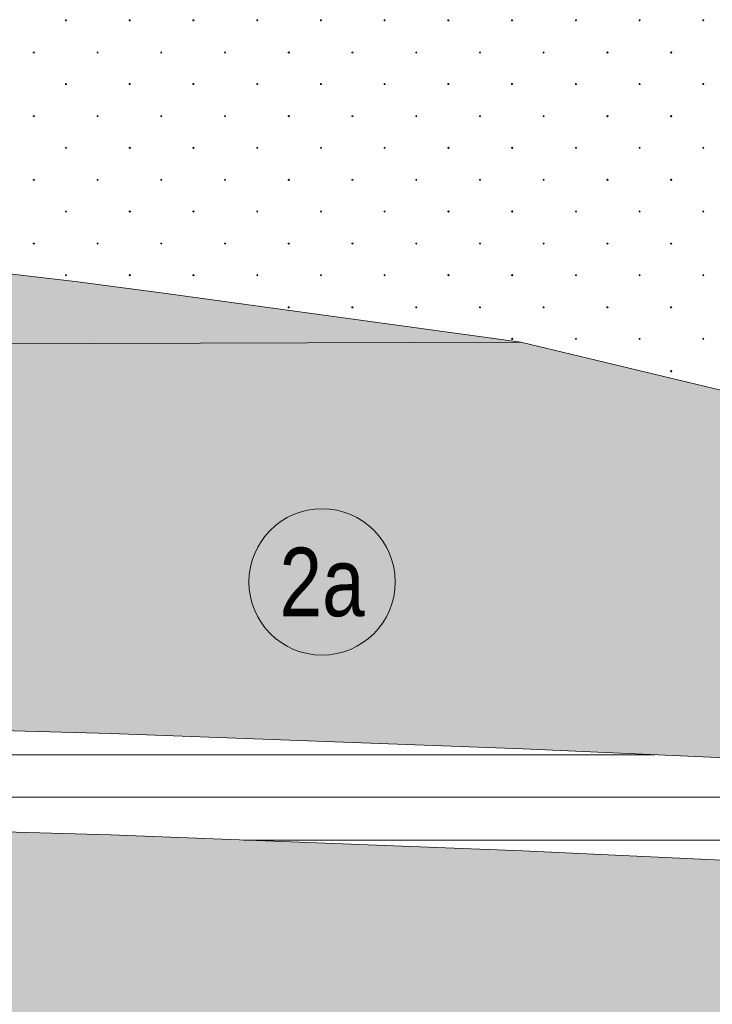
# Model space of a CAD drawing. Header units: millimetres. Extents: x 615418 to 955542, y 450519 to 646666.
# Tile 25 of 84: x 714978 to 722553, y 598427 to 609190. Entities that reach past the tile are written whole.
import ezdxf
from ezdxf.enums import TextEntityAlignment as Align

# ---------------------------------------------------------------- set-up
doc = ezdxf.new("R2010")
doc.units = ezdxf.units.MM
doc.layers.add('Bound', color=7, linetype='Continuous')
doc.layers.add('Fill', color=7, linetype='Continuous')
doc.styles.get("Standard").update_dxf_attribs({"font": 'arial.ttf'})

# ---------------------------------------------------------------- blocks, each defined once
blk = doc.blocks.new('круг2_-32_')
at = {"true_color": 0xffffff}
h = blk.add_hatch(color=7, dxfattribs=at)
edge = h.paths.add_edge_path()
edge.add_arc((0, 0), 0.8, 0, 360)
at = {"color": 7, "lineweight": 0}
blk.add_circle((0, 0), 0.8, dxfattribs=at)
at = {"color": 7, "lineweight": 0, "width": 0.8}
blk.add_text('2а', height=0.75, dxfattribs=at).set_placement((0, 0), align=Align.MIDDLE_CENTER)

msp = doc.modelspace()

# ---------------------------------------------------------------- hatches: boundary and pattern name
at = {"layer": 'Fill'}
h = msp.add_hatch(dxfattribs=at)
h.set_pattern_fill('GR28', color=256, scale=1500, pattern_type=2)
h.set_pattern_definition([(90, (766712.94, 605367.84), (-375, 375), [16.5, -733.5]), (45, (766712.94, 605384.34), (-375, 375), [16.9706, -513.3595]), (0, (766724.94, 605396.34), (375, 375), [16.5, -733.5]), (315, (766741.44, 605396.34), (375, 375), [16.9706, -513.3595]), (90, (766753.44, 605367.84), (-375, 375), [16.5, -733.5]), (45, (766741.44, 605355.84), (-375, 375), [16.9706, -513.3595]), (0, (766724.94, 605355.84), (375, 375), [16.5, -733.5]), (315, (766712.94, 605367.84), (375, 375), [16.9706, -513.3595])])
h.paths.add_polyline_path([(716530.4, 606205.5), (715585.6, 606328.2), (714646.2, 606439.5), (713706.9, 606540.1), (712767.5, 606630.1), (711828.1, 606709.4), (710888.7, 606778), (709949.4, 606836), (709010, 606883.3), (708070.6, 606915.8), (707131.2, 606915.8), (706191.9, 606915.8), (705252.5, 606915.8), (704313.1, 606915.8), (703373.7, 606915.8), (702434.4, 606915.8), (688535.1, 606965.6), (648050.1, 607191.7), (632118.4, 607202.6), (632118.4, 605925.1), (648050.1, 605925.1), (688535.1, 605615.9), (691114.5, 605615.8), (693894.5, 605615.8), (696674.4, 605615.8), (699454.4, 605615.8), (702434.4, 605615.8), (703373.7, 605615.8), (704313.1, 605615.8), (705252.5, 605615.8), (706191.9, 605615.8), (707131.2, 605615.8), (708070.6, 605615.8), (709010, 605615.8), (709949.4, 605632), (720457.6, 605664.7)])
at = {"layer": 'Fill', "lineweight": 13}
h = msp.add_hatch(dxfattribs=at)
h.set_pattern_fill('GR30', color=256, scale=1500, pattern_type=2)
h.set_pattern_definition([(197.866148, (766950.019, 605597.732), (-1469.25, -489.3829239), [8.8168, -15942.6809]), (197.866148, (767197.519, 605845.232), (-1469.25, -489.3829239), [8.8168, -15942.6809]), (270, (767189.1, 605842.5), (489.75, 3e-14), [8.8168, -480.566]), (270, (766941.6, 605595), (489.75, 3e-14), [8.8168, -480.566]), (342.133852, (766941.694, 605586.242), (13713.0000001, -4404.4463148), [8.817, -15942.6807]), (342.133852, (767189.194, 605833.742), (13713.0000001, -4404.4463148), [8.817, -15942.6807]), (53.95219, (766949.944, 605583.392), (2448.75, 3425.680467), [8.817, -6649.238]), (53.95219, (767197.444, 605830.892), (2448.75, 3425.680467), [8.817, -6649.238]), (126.04781, (767202.694, 605838.092), (-1469.25, 1957.531695), [8.8168, -6649.2382]), (126.04781, (766955.194, 605590.592), (-1469.25, 1957.531695), [8.8168, -6649.2382])])
h.paths.add_polyline_path([(727995.8, 603714.5), (724561.7, 604680.4), (720457.6, 605664.7), (709949.4, 605632), (709010, 605615.8), (708070.6, 605615.8), (707131.2, 605615.8), (706191.9, 605615.8), (705252.5, 605615.8), (704313.1, 605615.8), (703373.7, 605615.8), (702434.4, 605615.8), (699454.4, 605615.8), (696674.4, 605615.8), (693894.5, 605615.8), (691114.5, 605615.8), (688535.1, 605615.9), (648050.1, 605925.1), (632118.4, 605925.1), (632118.4, 605231.5), (630618.4, 604231.5), (633617.3, 603231.8), (638506.2, 601983), (648050.1, 601895.8), (688535.1, 601615.9), (692099.6, 601615.8), (693894.5, 601615.8), (696674.4, 601615.8), (699454.4, 601615.8), (702434.4, 601615.8), (706946.3, 601589.7), (711458.2, 601512.5), (715970.1, 601387.6), (720482, 601220.5), (724993.9, 601018.3), (729505.8, 600790.1), (734017.7, 600545.8), (738529.6, 600295.9), (732612.7, 601996.1)])
h = msp.add_hatch(dxfattribs=at)
h.set_pattern_fill('GR29', color=256, scale=1500, pattern_type=2)
h.set_pattern_definition([(197.87055, (767405.044, 606052.442), (-2090.787921, -696.5901627), [8.1465, -22691.8873]), (197.87055, (767060.044, 605707.442), (-2090.787921, -696.5901627), [8.1465, -22691.8873]), (270, (767052.3, 605704.9), (696.9293, 4e-14), [8.146, -688.4443]), (270, (767397.3, 606049.9), (696.9293, 4e-14), [8.146, -688.4443]), (342.12945, (767397.394, 606041.792), (19514.0205961, -6269.3114633), [8.1465, -22691.8873]), (342.12945, (767052.394, 605696.792), (19514.0205961, -6269.3114633), [8.1465, -22691.8873]), (53.95936, (767405.044, 606039.24), (3484.646535, 4876.131138), [8.1465, -9468.1]), (53.95936, (767060.044, 605694.24), (3484.646535, 4876.131138), [8.1465, -9468.1]), (126.04064, (767064.874, 605700.84), (-2090.787921, 2786.36065), [8.146, -9468.1007]), (126.04064, (767409.874, 606045.84), (-2090.787921, 2786.36065), [8.146, -9468.1007])])
h.paths.add_polyline_path([(946165.8, 599637.2), (950535.1, 599915.3), (954042.3, 600127.5), (954042.3, 602231.5), (955542.3, 603231.5), (954989.5, 603415.7), (954042.3, 603379.5), (951843.6, 603295.4), (943944.1, 603034.7), (933579.3, 602648.5), (923214.4, 602235), (912849.6, 601812.2), (902484.8, 601398.7), (892119.9, 601012.4), (890601, 600962.3), (886930.5, 600781.1), (884340, 600669.3), (881749.5, 600557.5), (879158.8, 600462.1), (876568.2, 600366.7), (873977.5, 600271.3), (871386.9, 600175.9), (868796.1, 600100.4), (866205.3, 600025), (863614.5, 599949.5), (861023.8, 599874), (858432.9, 599820.9), (855841.9, 599767.9), (853251, 599714.8), (850660.1, 599661.8), (847475.8, 599545.8), (840295.8, 599545.8), (837106.8, 599545.8), (834117.9, 599545.8), (831128.9, 599545.8), (828139.9, 599545.9), (825151, 599545.9), (822162, 599545.9), (819173, 599545.9), (817678.5, 599545.8), (816903.7, 599474.9), (816157.8, 599418.1), (815411.8, 599362), (814665.9, 599305.8), (813920, 599249.7), (813174, 599193.6), (812428, 599139.8), (811682, 599085.9), (810936, 599032.1), (810190.1, 598978.2), (809444, 598928), (808697.8, 598877.8), (807951.7, 598827.6), (807205.6, 598777.4), (806459.4, 598732.1), (805713.2, 598686.8), (804966.9, 598641.5), (804220.7, 598596.3), (803474.2, 598556.9), (802727.8, 598517.5), (801981.4, 598478.1), (801235, 598438.7), (800488.4, 598406.1), (799741.8, 598373.4), (798995.2, 598340.7), (798248.6, 598308), (797501.7, 598282.4), (796754.9, 598256.9), (796008.1, 598231.4), (795136.3, 598205.1), (795071.3, 598205.7), (793411.4, 598203.9), (791761.5, 598198.1), (790111.6, 598188.7), (788461.7, 598176.1), (786811.8, 598160.8), (785161.9, 598143.7), (783512.1, 598125.2), (781862.2, 598106.4), (780212.3, 598088), (778562.4, 598070.8), (776912.5, 598055.6), (775262.6, 598043), (773612.7, 598033.6), (771962.8, 598027.8), (770212.9, 598025.8), (765601, 598053), (761089.1, 598133.5), (756577.2, 598263.6), (752065.3, 598437.8), (747553.4, 598648.3), (743041.5, 598886.1), (738529.6, 599140.7), (734017.7, 599401), (729505.8, 599655.6), (724993.9, 599893.3), (720482, 600103.9), (715970.1, 600278.1), (711458.2, 600408.2), (706946.3, 600488.6), (702434.4, 600515.8), (688535.1, 600172.8), (657179.2, 600049), (648050.1, 600607.1), (638506.2, 601983), (633618.5, 603231.5), (632118.4, 602231.5), (632118.4, 594516.2), (648050.1, 593573.8), (688535.1, 593577.4), (705044.4, 593577.3), (721336.5, 593180.5), (737628.6, 592783.6), (755362.9, 594099.9), (766712.9, 594451.3), (770212.9, 594545.8), (795161.3, 594606.1), (798250.3, 594601.9), (801239.2, 594590.3), (804228.2, 594571.5), (807217.2, 594546.3), (810206.1, 594515.8), (813195.1, 594481.5), (816184.1, 594444.7), (819173, 594407), (822162, 594370.2), (825151, 594335.8), (828139.9, 594305.4), (831128.9, 594280.2), (834117.9, 594261.4), (837106.8, 594249.8), (840295.8, 594245.8), (847475.8, 594245.7), (885266.5, 593669.6)])

# ---------------------------------------------------------------- linework, layer by layer
at = {"lineweight": 13}
msp.add_lwpolyline([(657179.2, 600049), (688535.1, 600172.8), (702434.4, 600515.8), (706946.3, 600488.6), (711458.2, 600408.2), (715970.1, 600278.1), (720482, 600103.9), (724993.9, 599893.3), (729505.8, 599655.6), (734017.7, 599401), (738529.6, 599140.7), (743041.5, 598886.1), (747553.4, 598648.3), (751678.5, 598455.4)], dxfattribs=at)
at = {"layer": 'Bound', "lineweight": 13}
for points in [[(738529.6, 600295.9), (732612.7, 601996.1), (727995.8, 603714.5), (724561.7, 604680.4), (720457.6, 605664.7), (716525, 606206.2), (716525, 606206.2), (715585.6, 606328.2), (714646.2, 606439.5), (713706.9, 606540.1), (712767.5, 606630.1), (711828.1, 606709.4), (710888.7, 606778), (709949.4, 606836), (709010, 606883.3), (708070.6, 606915.8), (707131.2, 606915.8), (706191.9, 606915.8), (705252.5, 606915.8), (704313.1, 606915.8), (703373.7, 606915.8), (702434.4, 606915.8), (688535.1, 606965.6)], [(692099.6, 601615.8), (693894.5, 601615.8), (696674.4, 601615.8), (699454.4, 601615.8), (702434.4, 601615.8), (706946.3, 601589.7), (711458.2, 601512.5), (715970.1, 601387.6), (720482, 601220.5), (724993.9, 601018.3), (729505.8, 600790.1), (734017.7, 600545.8), (738529.6, 600295.9), (742363.3, 600088.3), (742363.3, 600088.3), (744164.1, 600027.5), (745292.6, 599995.7), (746421, 599963.9), (747549.4, 599932), (748677.8, 599905.4), (749806.2, 599878.8), (750934.5, 599852.1), (751677.5, 599831.3)]]:
    msp.add_lwpolyline(points, dxfattribs=at)
at = {"layer": 'Bound', "color": 7, "linetype": 'Continuous', "lineweight": 0}
msp.add_lwpolyline([(720457.6, 605664.7), (709949.4, 605632), (709010, 605615.8), (708070.6, 605615.8), (707131.2, 605615.8), (706191.9, 605615.8), (705252.5, 605615.8), (704313.1, 605615.8), (703373.7, 605615.8), (702434.4, 605615.8), (699454.4, 605615.8), (696674.4, 605615.8), (693894.5, 605615.8), (691114.5, 605615.8), (688535.1, 605615.9), (648050.1, 605925.1), (632118.4, 605925.1)], dxfattribs=at)
at = {"layer": 'Fill', "linetype": 'Continuous', "lineweight": 13}
for p, q in [((715487.3, 609190.4), (715479.5, 609187.9)), ((715479.6, 609187.9), (715479.6, 609179.7)), ((715479.6, 609179.7), (715487.4, 609177.2)), ((715492.1, 609183.8), (715487.3, 609190.4)), ((715487.3, 609177.2), (715492.1, 609183.8)), ((716184.2, 609190.4), (716176.5, 609187.9)), ((716176.5, 609187.9), (716176.5, 609179.7)), ((716176.6, 609179.7), (716184.3, 609177.2)), ((716189, 609183.8), (716184.2, 609190.4)), ((716184.2, 609177.2), (716189, 609183.8)), ((716881.1, 609190.4), (716873.4, 609187.9)), ((716873.4, 609187.9), (716873.4, 609179.7)), ((716873.5, 609179.7), (716881.2, 609177.2)), ((716881.1, 609177.2), (716885.9, 609183.8)), ((716886, 609183.8), (716881.2, 609190.4)), ((717578.1, 609190.4), (717570.3, 609187.9)), ((717570.4, 609187.9), (717570.4, 609179.7)), ((717570.4, 609179.7), (717578.2, 609177.2)), ((717582.9, 609183.8), (717578.1, 609190.4)), ((717578.1, 609177.2), (717582.9, 609183.8)), ((718275, 609190.4), (718267.2, 609187.9)), ((718267.3, 609187.9), (718267.3, 609179.7)), ((718267.3, 609179.7), (718275.1, 609177.2)), ((718279.8, 609183.8), (718275, 609190.4)), ((718275, 609177.2), (718279.8, 609183.8)), ((718971.9, 609190.4), (718964.2, 609187.9)), ((718964.2, 609187.9), (718964.2, 609179.7)), ((718964.3, 609179.7), (718972, 609177.2)), ((718971.9, 609177.2), (718976.7, 609183.8)), ((718976.8, 609183.8), (718972, 609190.4)), ((719668.9, 609190.4), (719661.1, 609187.9)), ((719661.1, 609187.9), (719661.1, 609179.7)), ((719661.2, 609179.7), (719669, 609177.2)), ((719673.7, 609183.8), (719668.9, 609190.4)), ((719668.9, 609177.2), (719673.6, 609183.8)), ((720365.8, 609190.4), (720358, 609187.9)), ((720358.1, 609187.9), (720358.1, 609179.7)), ((720358.1, 609179.7), (720365.9, 609177.2)), ((720370.6, 609183.8), (720365.8, 609190.4)), ((720365.8, 609177.2), (720370.6, 609183.8)), ((721062.7, 609190.4), (721055, 609187.9)), ((721055, 609187.9), (721055, 609179.7)), ((721055.1, 609179.7), (721062.8, 609177.2)), ((721067.5, 609183.8), (721062.7, 609190.4)), ((721062.7, 609177.2), (721067.5, 609183.8)), ((721759.6, 609190.4), (721751.9, 609187.9)), ((721751.9, 609187.9), (721751.9, 609179.7)), ((721752, 609179.7), (721759.7, 609177.2)), ((721759.6, 609177.2), (721764.4, 609183.8)), ((721764.5, 609183.8), (721759.7, 609190.4)), ((722456.6, 609190.4), (722448.8, 609187.9)), ((722448.9, 609187.9), (722448.9, 609179.7)), ((722448.9, 609179.7), (722456.7, 609177.2)), ((722461.4, 609183.8), (722456.6, 609190.4)), ((722456.6, 609177.2), (722461.4, 609183.8)), ((715135.3, 608838.8), (715127.6, 608836.3)), ((715127.6, 608836.3), (715127.6, 608828.1)), ((715127.7, 608828.2), (715135.4, 608825.7)), ((715135.3, 608825.6), (715140.1, 608832.2)), ((715140.2, 608832.2), (715135.4, 608838.8)), ((715832.3, 608838.8), (715824.5, 608836.3)), ((715824.6, 608836.3), (715824.6, 608828.1)), ((715824.6, 608828.2), (715832.4, 608825.7)), ((715837.1, 608832.2), (715832.3, 608838.8)), ((715832.3, 608825.6), (715837.1, 608832.2)), ((716529.2, 608838.8), (716521.5, 608836.3)), ((716521.5, 608836.3), (716521.5, 608828.1)), ((716521.6, 608828.2), (716529.3, 608825.7)), ((716534, 608832.2), (716529.2, 608838.8)), ((716529.2, 608825.6), (716534, 608832.2)), ((717226.1, 608838.8), (717218.4, 608836.3)), ((717218.4, 608836.3), (717218.4, 608828.1)), ((717218.5, 608828.2), (717226.2, 608825.7)), ((717226.1, 608825.6), (717230.9, 608832.2)), ((717231, 608832.2), (717226.2, 608838.8)), ((717923.1, 608838.8), (717915.3, 608836.3)), ((717915.4, 608836.3), (717915.4, 608828.1)), ((717915.4, 608828.2), (717923.2, 608825.7)), ((717927.9, 608832.2), (717923.1, 608838.8)), ((717923.1, 608825.6), (717927.9, 608832.2)), ((718620, 608838.8), (718612.2, 608836.3)), ((718612.3, 608836.3), (718612.3, 608828.1)), ((718612.3, 608828.2), (718620.1, 608825.7)), ((718624.8, 608832.2), (718620, 608838.8)), ((718620, 608825.6), (718624.8, 608832.2)), ((719316.9, 608838.8), (719309.2, 608836.3)), ((719309.2, 608836.3), (719309.2, 608828.1)), ((719309.3, 608828.2), (719317, 608825.7)), ((719316.9, 608825.6), (719321.7, 608832.2)), ((719321.8, 608832.2), (719317, 608838.8)), ((720013.9, 608838.8), (720006.1, 608836.3)), ((720006.1, 608836.3), (720006.1, 608828.1)), ((720006.2, 608828.2), (720014, 608825.7)), ((720018.7, 608832.2), (720013.9, 608838.8)), ((720013.9, 608825.6), (720018.6, 608832.2)), ((720710.8, 608838.8), (720703, 608836.3)), ((720703.1, 608836.3), (720703.1, 608828.1)), ((720703.1, 608828.2), (720710.9, 608825.7)), ((720715.6, 608832.2), (720710.8, 608838.8)), ((720710.8, 608825.6), (720715.6, 608832.2)), ((721407.7, 608838.8), (721400, 608836.3)), ((721400, 608836.3), (721400, 608828.1)), ((721400.1, 608828.2), (721407.8, 608825.7)), ((721412.5, 608832.2), (721407.7, 608838.8)), ((721407.7, 608825.6), (721412.5, 608832.2)), ((722104.6, 608838.8), (722096.9, 608836.3)), ((722096.9, 608836.3), (722096.9, 608828.1)), ((722097, 608828.2), (722104.7, 608825.7)), ((722104.6, 608825.6), (722109.4, 608832.2)), ((722109.5, 608832.2), (722104.7, 608838.8)), ((715487.3, 608493.8), (715479.5, 608491.3)), ((715479.6, 608491.3), (715479.6, 608483.1)), ((715479.6, 608483.2), (715487.4, 608480.7)), ((715492.1, 608487.2), (715487.3, 608493.8)), ((715487.3, 608480.6), (715492.1, 608487.2)), ((716184.2, 608493.8), (716176.5, 608491.3)), ((716176.5, 608491.3), (716176.5, 608483.1)), ((716176.6, 608483.2), (716184.3, 608480.7)), ((716189, 608487.2), (716184.2, 608493.8)), ((716184.2, 608480.6), (716189, 608487.2)), ((716881.1, 608493.8), (716873.4, 608491.3)), ((716873.4, 608491.3), (716873.4, 608483.1)), ((716873.5, 608483.2), (716881.2, 608480.7)), ((716881.1, 608480.6), (716885.9, 608487.2)), ((716886, 608487.2), (716881.2, 608493.8)), ((717578.1, 608493.8), (717570.3, 608491.3)), ((717570.4, 608491.3), (717570.4, 608483.1)), ((717570.4, 608483.2), (717578.2, 608480.7)), ((717582.9, 608487.2), (717578.1, 608493.8)), ((717578.1, 608480.6), (717582.9, 608487.2)), ((718275, 608493.8), (718267.2, 608491.3)), ((718267.3, 608491.3), (718267.3, 608483.1)), ((718267.3, 608483.2), (718275.1, 608480.7)), ((718279.8, 608487.2), (718275, 608493.8)), ((718275, 608480.6), (718279.8, 608487.2)), ((718971.9, 608493.8), (718964.2, 608491.3)), ((718964.2, 608491.3), (718964.2, 608483.1)), ((718964.3, 608483.2), (718972, 608480.7)), ((718971.9, 608480.6), (718976.7, 608487.2)), ((718976.8, 608487.2), (718972, 608493.8)), ((719668.9, 608493.8), (719661.1, 608491.3)), ((719661.1, 608491.3), (719661.1, 608483.1)), ((719661.2, 608483.2), (719669, 608480.7)), ((719673.7, 608487.2), (719668.9, 608493.8)), ((719668.9, 608480.6), (719673.6, 608487.2)), ((720365.8, 608493.8), (720358, 608491.3)), ((720358.1, 608491.3), (720358.1, 608483.1)), ((720358.1, 608483.2), (720365.9, 608480.7)), ((720370.6, 608487.2), (720365.8, 608493.8)), ((720365.8, 608480.6), (720370.6, 608487.2)), ((721062.7, 608493.8), (721055, 608491.3)), ((721055, 608491.3), (721055, 608483.1)), ((721055.1, 608483.2), (721062.8, 608480.7)), ((721067.5, 608487.2), (721062.7, 608493.8)), ((721062.7, 608480.6), (721067.5, 608487.2)), ((721759.6, 608493.8), (721751.9, 608491.3)), ((721751.9, 608491.3), (721751.9, 608483.1)), ((721752, 608483.2), (721759.7, 608480.7)), ((721759.6, 608480.6), (721764.4, 608487.2)), ((721764.5, 608487.2), (721759.7, 608493.8)), ((722456.6, 608493.8), (722448.8, 608491.3)), ((722448.9, 608491.3), (722448.9, 608483.1)), ((722448.9, 608483.2), (722456.7, 608480.7)), ((722461.4, 608487.2), (722456.6, 608493.8)), ((722456.6, 608480.6), (722461.4, 608487.2)), ((715135.3, 608142.2), (715127.6, 608139.7)), ((715140.2, 608135.6), (715135.4, 608142.2)), ((715832.3, 608142.2), (715824.5, 608139.7)), ((715837.1, 608135.6), (715832.3, 608142.2)), ((716529.2, 608142.2), (716521.5, 608139.7)), ((716534, 608135.6), (716529.2, 608142.2)), ((717226.1, 608142.2), (717218.4, 608139.7)), ((717231, 608135.6), (717226.2, 608142.2)), ((717923.1, 608142.2), (717915.3, 608139.7)), ((717927.9, 608135.6), (717923.1, 608142.2)), ((718620, 608142.2), (718612.2, 608139.7)), ((718624.8, 608135.6), (718620, 608142.2)), ((719316.9, 608142.2), (719309.2, 608139.7)), ((719321.8, 608135.6), (719317, 608142.2)), ((720013.9, 608142.2), (720006.1, 608139.7)), ((720018.7, 608135.6), (720013.9, 608142.2)), ((720710.8, 608142.2), (720703, 608139.7)), ((720715.6, 608135.6), (720710.8, 608142.2)), ((721407.7, 608142.2), (721400, 608139.7)), ((721412.5, 608135.6), (721407.7, 608142.2)), ((722104.6, 608142.2), (722096.9, 608139.7)), ((722109.5, 608135.6), (722104.7, 608142.2)), ((715127.6, 608139.7), (715127.6, 608131.5)), ((715127.7, 608131.6), (715135.4, 608129.1)), ((715135.3, 608129), (715140.1, 608135.6)), ((715824.6, 608139.7), (715824.6, 608131.5)), ((715824.6, 608131.6), (715832.4, 608129.1)), ((715832.3, 608129), (715837.1, 608135.6)), ((716521.5, 608139.7), (716521.5, 608131.5)), ((716521.6, 608131.6), (716529.3, 608129.1)), ((716529.2, 608129), (716534, 608135.6)), ((717218.4, 608139.7), (717218.4, 608131.5)), ((717218.5, 608131.6), (717226.2, 608129.1)), ((717226.1, 608129), (717230.9, 608135.6)), ((717915.4, 608139.7), (717915.4, 608131.5)), ((717915.4, 608131.6), (717923.2, 608129.1)), ((717923.1, 608129), (717927.9, 608135.6)), ((718612.3, 608139.7), (718612.3, 608131.5)), ((718612.3, 608131.6), (718620.1, 608129.1)), ((718620, 608129), (718624.8, 608135.6)), ((719309.2, 608139.7), (719309.2, 608131.5)), ((719309.3, 608131.6), (719317, 608129.1)), ((719316.9, 608129), (719321.7, 608135.6)), ((720006.1, 608139.7), (720006.1, 608131.5)), ((720006.2, 608131.6), (720014, 608129.1)), ((720013.9, 608129), (720018.6, 608135.6)), ((720703.1, 608139.7), (720703.1, 608131.5)), ((720703.1, 608131.6), (720710.9, 608129.1)), ((720710.8, 608129), (720715.6, 608135.6)), ((721400, 608139.7), (721400, 608131.5)), ((721400.1, 608131.6), (721407.8, 608129.1)), ((721407.7, 608129), (721412.5, 608135.6)), ((722096.9, 608139.7), (722096.9, 608131.5)), ((722097, 608131.6), (722104.7, 608129.1)), ((722104.6, 608129), (722109.4, 608135.6)), ((715487.3, 607797.2), (715479.5, 607794.7)), ((715479.6, 607794.7), (715479.6, 607786.5)), ((715479.6, 607786.6), (715487.4, 607784.1)), ((715492.1, 607790.6), (715487.3, 607797.2)), ((715487.3, 607784), (715492.1, 607790.6)), ((716184.2, 607797.2), (716176.5, 607794.7)), ((716176.5, 607794.7), (716176.5, 607786.5)), ((716176.6, 607786.6), (716184.3, 607784.1)), ((716189, 607790.6), (716184.2, 607797.2)), ((716184.2, 607784), (716189, 607790.6)), ((716881.1, 607797.2), (716873.4, 607794.7)), ((716873.4, 607794.7), (716873.4, 607786.5)), ((716873.5, 607786.6), (716881.2, 607784.1)), ((716881.1, 607784), (716885.9, 607790.6)), ((716886, 607790.6), (716881.2, 607797.2)), ((717578.1, 607797.2), (717570.3, 607794.7)), ((717570.4, 607794.7), (717570.4, 607786.5)), ((717570.4, 607786.6), (717578.2, 607784.1)), ((717582.9, 607790.6), (717578.1, 607797.2)), ((717578.1, 607784), (717582.9, 607790.6)), ((718275, 607797.2), (718267.2, 607794.7)), ((718267.3, 607794.7), (718267.3, 607786.5)), ((718267.3, 607786.6), (718275.1, 607784.1)), ((718279.8, 607790.6), (718275, 607797.2)), ((718275, 607784), (718279.8, 607790.6)), ((718971.9, 607797.2), (718964.2, 607794.7)), ((718964.2, 607794.7), (718964.2, 607786.5)), ((718964.3, 607786.6), (718972, 607784.1)), ((718971.9, 607784), (718976.7, 607790.6)), ((718976.8, 607790.6), (718972, 607797.2)), ((719668.9, 607797.2), (719661.1, 607794.7)), ((719661.1, 607794.7), (719661.1, 607786.5)), ((719661.2, 607786.6), (719669, 607784.1)), ((719673.7, 607790.6), (719668.9, 607797.2)), ((719668.9, 607784), (719673.6, 607790.6)), ((720365.8, 607797.2), (720358, 607794.7)), ((720358.1, 607794.7), (720358.1, 607786.5)), ((720358.1, 607786.6), (720365.9, 607784.1)), ((720370.6, 607790.6), (720365.8, 607797.2)), ((720365.8, 607784), (720370.6, 607790.6)), ((721062.7, 607797.2), (721055, 607794.7)), ((721055, 607794.7), (721055, 607786.5)), ((721055.1, 607786.6), (721062.8, 607784.1)), ((721067.5, 607790.6), (721062.7, 607797.2)), ((721062.7, 607784), (721067.5, 607790.6)), ((721759.6, 607797.2), (721751.9, 607794.7)), ((721751.9, 607794.7), (721751.9, 607786.5)), ((721752, 607786.6), (721759.7, 607784.1)), ((721759.6, 607784), (721764.4, 607790.6)), ((721764.5, 607790.6), (721759.7, 607797.2)), ((722456.6, 607797.2), (722448.8, 607794.7)), ((722448.9, 607794.7), (722448.9, 607786.5)), ((722448.9, 607786.6), (722456.7, 607784.1)), ((722461.4, 607790.6), (722456.6, 607797.2)), ((722456.6, 607784), (722461.4, 607790.6)), ((715135.3, 607445.6), (715127.6, 607443.1)), ((715127.6, 607443.1), (715127.6, 607435)), ((715127.7, 607435), (715135.4, 607432.5)), ((715135.3, 607432.4), (715140.1, 607439)), ((715140.2, 607439), (715135.4, 607445.6)), ((715832.3, 607445.6), (715824.5, 607443.1)), ((715824.6, 607443.1), (715824.6, 607435)), ((715824.6, 607435), (715832.4, 607432.5)), ((715837.1, 607439), (715832.3, 607445.6)), ((715832.3, 607432.4), (715837.1, 607439)), ((716529.2, 607445.6), (716521.5, 607443.1)), ((716521.5, 607443.1), (716521.5, 607435)), ((716521.6, 607435), (716529.3, 607432.5)), ((716534, 607439), (716529.2, 607445.6)), ((716529.2, 607432.4), (716534, 607439)), ((717226.1, 607445.6), (717218.4, 607443.1)), ((717218.4, 607443.1), (717218.4, 607435)), ((717218.5, 607435), (717226.2, 607432.5)), ((717226.1, 607432.4), (717230.9, 607439)), ((717231, 607439), (717226.2, 607445.6)), ((717923.1, 607445.6), (717915.3, 607443.1)), ((717915.4, 607443.1), (717915.4, 607435)), ((717915.4, 607435), (717923.2, 607432.5)), ((717927.9, 607439), (717923.1, 607445.6)), ((717923.1, 607432.4), (717927.9, 607439)), ((718620, 607445.6), (718612.2, 607443.1)), ((718612.3, 607443.1), (718612.3, 607435)), ((718612.3, 607435), (718620.1, 607432.5)), ((718624.8, 607439), (718620, 607445.6)), ((718620, 607432.4), (718624.8, 607439)), ((719316.9, 607445.6), (719309.2, 607443.1)), ((719309.2, 607443.1), (719309.2, 607435)), ((719309.3, 607435), (719317, 607432.5)), ((719316.9, 607432.4), (719321.7, 607439)), ((719321.8, 607439), (719317, 607445.6)), ((720013.9, 607445.6), (720006.1, 607443.1)), ((720006.1, 607443.1), (720006.1, 607435)), ((720006.2, 607435), (720014, 607432.5)), ((720018.7, 607439), (720013.9, 607445.6)), ((720013.9, 607432.4), (720018.6, 607439)), ((720710.8, 607445.6), (720703, 607443.1)), ((720703.1, 607443.1), (720703.1, 607435)), ((720703.1, 607435), (720710.9, 607432.5)), ((720715.6, 607439), (720710.8, 607445.6)), ((720710.8, 607432.4), (720715.6, 607439)), ((721407.7, 607445.6), (721400, 607443.1)), ((721400, 607443.1), (721400, 607435)), ((721400.1, 607435), (721407.8, 607432.5)), ((721412.5, 607439), (721407.7, 607445.6)), ((721407.7, 607432.4), (721412.5, 607439)), ((722104.6, 607445.6), (722096.9, 607443.1)), ((722096.9, 607443.1), (722096.9, 607435)), ((722097, 607435), (722104.7, 607432.5)), ((722104.6, 607432.4), (722109.4, 607439)), ((722109.5, 607439), (722104.7, 607445.6)), ((715487.3, 607100.6), (715479.5, 607098.1)), ((715479.6, 607098.1), (715479.6, 607090)), ((715479.6, 607090), (715487.4, 607087.5)), ((715492.1, 607094), (715487.3, 607100.6)), ((715487.3, 607087.4), (715492.1, 607094)), ((716184.2, 607100.6), (716176.5, 607098.1)), ((716176.5, 607098.1), (716176.5, 607090)), ((716176.6, 607090), (716184.3, 607087.5)), ((716189, 607094), (716184.2, 607100.6)), ((716184.2, 607087.4), (716189, 607094)), ((716881.1, 607100.6), (716873.4, 607098.1)), ((716873.4, 607098.1), (716873.4, 607090)), ((716873.5, 607090), (716881.2, 607087.5)), ((716881.1, 607087.4), (716885.9, 607094)), ((716886, 607094), (716881.2, 607100.6)), ((717578.1, 607100.6), (717570.3, 607098.1)), ((717570.4, 607098.1), (717570.4, 607090)), ((717570.4, 607090), (717578.2, 607087.5)), ((717582.9, 607094), (717578.1, 607100.6)), ((717578.1, 607087.4), (717582.9, 607094)), ((718275, 607100.6), (718267.2, 607098.1)), ((718267.3, 607098.1), (718267.3, 607090)), ((718267.3, 607090), (718275.1, 607087.5)), ((718279.8, 607094), (718275, 607100.6)), ((718275, 607087.4), (718279.8, 607094)), ((718971.9, 607100.6), (718964.2, 607098.1)), ((718964.2, 607098.1), (718964.2, 607090)), ((718964.3, 607090), (718972, 607087.5)), ((718971.9, 607087.4), (718976.7, 607094)), ((718976.8, 607094), (718972, 607100.6)), ((719668.9, 607100.6), (719661.1, 607098.1)), ((719661.1, 607098.1), (719661.1, 607090)), ((719661.2, 607090), (719669, 607087.5)), ((719673.7, 607094), (719668.9, 607100.6)), ((719668.9, 607087.4), (719673.6, 607094)), ((720365.8, 607100.6), (720358, 607098.1)), ((720358.1, 607098.1), (720358.1, 607090)), ((720358.1, 607090), (720365.9, 607087.5)), ((720370.6, 607094), (720365.8, 607100.6)), ((720365.8, 607087.4), (720370.6, 607094)), ((721062.7, 607100.6), (721055, 607098.1)), ((721055, 607098.1), (721055, 607090)), ((721055.1, 607090), (721062.8, 607087.5)), ((721067.5, 607094), (721062.7, 607100.6)), ((721062.7, 607087.4), (721067.5, 607094)), ((721759.6, 607100.6), (721751.9, 607098.1)), ((721751.9, 607098.1), (721751.9, 607090)), ((721752, 607090), (721759.7, 607087.5)), ((721759.6, 607087.4), (721764.4, 607094)), ((721764.5, 607094), (721759.7, 607100.6)), ((722456.6, 607100.6), (722448.8, 607098.1)), ((722448.9, 607098.1), (722448.9, 607090)), ((722448.9, 607090), (722456.7, 607087.5)), ((722461.4, 607094), (722456.6, 607100.6)), ((722456.6, 607087.4), (722461.4, 607094)), ((715135.3, 606749), (715127.6, 606746.5)), ((715127.6, 606746.5), (715127.6, 606738.4)), ((715135.3, 606735.8), (715140.1, 606742.4)), ((715140.2, 606742.4), (715135.4, 606749)), ((715832.3, 606749), (715824.5, 606746.5)), ((715824.6, 606746.5), (715824.6, 606738.4)), ((715837.1, 606742.4), (715832.3, 606749)), ((715832.3, 606735.8), (715837.1, 606742.4)), ((716529.2, 606749), (716521.5, 606746.5)), ((716521.5, 606746.5), (716521.5, 606738.4)), ((716534, 606742.4), (716529.2, 606749)), ((716529.2, 606735.8), (716534, 606742.4)), ((717226.1, 606749), (717218.4, 606746.5)), ((717218.4, 606746.5), (717218.4, 606738.4)), ((717226.1, 606735.8), (717230.9, 606742.4)), ((717231, 606742.4), (717226.2, 606749)), ((717923.1, 606749), (717915.3, 606746.5)), ((717915.4, 606746.5), (717915.4, 606738.4)), ((717927.9, 606742.4), (717923.1, 606749)), ((717923.1, 606735.8), (717927.9, 606742.4)), ((718620, 606749), (718612.2, 606746.5)), ((718612.3, 606746.5), (718612.3, 606738.4)), ((718624.8, 606742.4), (718620, 606749)), ((718620, 606735.8), (718624.8, 606742.4)), ((719316.9, 606749), (719309.2, 606746.5)), ((719309.2, 606746.5), (719309.2, 606738.4)), ((719316.9, 606735.8), (719321.7, 606742.4)), ((719321.8, 606742.4), (719317, 606749)), ((720013.9, 606749), (720006.1, 606746.5)), ((720006.1, 606746.5), (720006.1, 606738.4)), ((720018.7, 606742.4), (720013.9, 606749)), ((720013.9, 606735.8), (720018.6, 606742.4)), ((720710.8, 606749), (720703, 606746.5)), ((720703.1, 606746.5), (720703.1, 606738.4)), ((720715.6, 606742.4), (720710.8, 606749)), ((720710.8, 606735.8), (720715.6, 606742.4)), ((721407.7, 606749), (721400, 606746.5)), ((721400, 606746.5), (721400, 606738.4)), ((721412.5, 606742.4), (721407.7, 606749)), ((721407.7, 606735.8), (721412.5, 606742.4)), ((722104.6, 606749), (722096.9, 606746.5)), ((722096.9, 606746.5), (722096.9, 606738.4)), ((722104.6, 606735.8), (722109.4, 606742.4)), ((722109.5, 606742.4), (722104.7, 606749)), ((715127.7, 606738.4), (715135.4, 606735.9)), ((715824.6, 606738.4), (715832.4, 606735.9)), ((716521.6, 606738.4), (716529.3, 606735.9)), ((717218.5, 606738.4), (717226.2, 606735.9)), ((717915.4, 606738.4), (717923.2, 606735.9)), ((718612.3, 606738.4), (718620.1, 606735.9)), ((719309.3, 606738.4), (719317, 606735.9)), ((720006.2, 606738.4), (720014, 606735.9)), ((720703.1, 606738.4), (720710.9, 606735.9)), ((721400.1, 606738.4), (721407.8, 606735.9)), ((722097, 606738.4), (722104.7, 606735.9)), ((715487.3, 606404), (715479.5, 606401.5)), ((715479.6, 606401.5), (715479.6, 606393.4)), ((715479.6, 606393.4), (715487.4, 606390.9)), ((715492.1, 606397.4), (715487.3, 606404)), ((715487.3, 606390.8), (715492.1, 606397.4)), ((716184.2, 606404), (716176.5, 606401.5)), ((716176.5, 606401.5), (716176.5, 606393.4)), ((716176.6, 606393.4), (716184.3, 606390.9)), ((716189, 606397.4), (716184.2, 606404)), ((716184.2, 606390.8), (716189, 606397.4)), ((716881.1, 606404), (716873.4, 606401.5)), ((716873.4, 606401.5), (716873.4, 606393.4)), ((716873.5, 606393.4), (716881.2, 606390.9)), ((716881.1, 606390.8), (716885.9, 606397.4)), ((716886, 606397.4), (716881.2, 606404)), ((717578.1, 606404), (717570.3, 606401.5)), ((717570.4, 606401.5), (717570.4, 606393.4)), ((717570.4, 606393.4), (717578.2, 606390.9)), ((717582.9, 606397.4), (717578.1, 606404)), ((717578.1, 606390.8), (717582.9, 606397.4)), ((718275, 606404), (718267.2, 606401.5)), ((718267.3, 606401.5), (718267.3, 606393.4)), ((718267.3, 606393.4), (718275.1, 606390.9)), ((718279.8, 606397.4), (718275, 606404)), ((718275, 606390.8), (718279.8, 606397.4)), ((718971.9, 606404), (718964.2, 606401.5)), ((718964.2, 606401.5), (718964.2, 606393.4)), ((718964.3, 606393.4), (718972, 606390.9)), ((718971.9, 606390.8), (718976.7, 606397.4)), ((718976.8, 606397.4), (718972, 606404)), ((719668.9, 606404), (719661.1, 606401.5)), ((719661.1, 606401.5), (719661.1, 606393.4)), ((719661.2, 606393.4), (719669, 606390.9)), ((719673.7, 606397.4), (719668.9, 606404)), ((719668.9, 606390.8), (719673.6, 606397.4)), ((720365.8, 606404), (720358, 606401.5)), ((720358.1, 606401.5), (720358.1, 606393.4)), ((720358.1, 606393.4), (720365.9, 606390.9)), ((720370.6, 606397.4), (720365.8, 606404)), ((720365.8, 606390.8), (720370.6, 606397.4)), ((721062.7, 606404), (721055, 606401.5)), ((721055, 606401.5), (721055, 606393.4)), ((721055.1, 606393.4), (721062.8, 606390.9)), ((721067.5, 606397.4), (721062.7, 606404)), ((721062.7, 606390.8), (721067.5, 606397.4)), ((721759.6, 606404), (721751.9, 606401.5)), ((721751.9, 606401.5), (721751.9, 606393.4)), ((721752, 606393.4), (721759.7, 606390.9)), ((721759.6, 606390.8), (721764.4, 606397.4)), ((721764.5, 606397.4), (721759.7, 606404)), ((722456.6, 606404), (722448.8, 606401.5)), ((722448.9, 606401.5), (722448.9, 606393.4)), ((722448.9, 606393.4), (722456.7, 606390.9)), ((722461.4, 606397.4), (722456.6, 606404)), ((722456.6, 606390.8), (722461.4, 606397.4)), ((717923.1, 606052.4), (717915.3, 606049.9)), ((717915.4, 606049.9), (717915.4, 606041.8)), ((717915.4, 606041.8), (717923.2, 606039.3)), ((717927.9, 606045.8), (717923.1, 606052.4)), ((717923.1, 606039.2), (717927.9, 606045.8)), ((718620, 606052.4), (718612.2, 606049.9)), ((718612.3, 606049.9), (718612.3, 606041.8)), ((718612.3, 606041.8), (718620.1, 606039.3)), ((718624.8, 606045.8), (718620, 606052.4)), ((718620, 606039.2), (718624.8, 606045.8)), ((719316.9, 606052.4), (719309.2, 606049.9)), ((719309.2, 606049.9), (719309.2, 606041.8)), ((719309.3, 606041.8), (719317, 606039.3)), ((719316.9, 606039.2), (719321.7, 606045.8)), ((719321.8, 606045.8), (719317, 606052.4)), ((720013.9, 606052.4), (720006.1, 606049.9)), ((720006.1, 606049.9), (720006.1, 606041.8)), ((720006.2, 606041.8), (720014, 606039.3)), ((720018.7, 606045.8), (720013.9, 606052.4)), ((720013.9, 606039.2), (720018.6, 606045.8)), ((720710.8, 606052.4), (720703, 606049.9)), ((720703.1, 606049.9), (720703.1, 606041.8)), ((720703.1, 606041.8), (720710.9, 606039.3)), ((720715.6, 606045.8), (720710.8, 606052.4)), ((720710.8, 606039.2), (720715.6, 606045.8)), ((721407.7, 606052.4), (721400, 606049.9)), ((721400, 606049.9), (721400, 606041.8)), ((721400.1, 606041.8), (721407.8, 606039.3)), ((721412.5, 606045.8), (721407.7, 606052.4)), ((721407.7, 606039.2), (721412.5, 606045.8)), ((722104.6, 606052.4), (722096.9, 606049.9)), ((722096.9, 606049.9), (722096.9, 606041.8)), ((722097, 606041.8), (722104.7, 606039.3)), ((722104.6, 606039.2), (722109.4, 606045.8)), ((722109.5, 606045.8), (722104.7, 606052.4)), ((720365.8, 605707.4), (720358, 605704.9)), ((720358.1, 605704.9), (720358.1, 605696.8)), ((720358.1, 605696.8), (720365.9, 605694.3)), ((720370.6, 605700.8), (720365.8, 605707.4)), ((720365.8, 605694.2), (720370.6, 605700.8)), ((721062.7, 605707.4), (721055, 605704.9)), ((721055, 605704.9), (721055, 605696.8)), ((721055.1, 605696.8), (721062.8, 605694.3)), ((721067.5, 605700.8), (721062.7, 605707.4)), ((721062.7, 605694.2), (721067.5, 605700.8)), ((721759.6, 605707.4), (721751.9, 605704.9)), ((721751.9, 605704.9), (721751.9, 605696.8)), ((721752, 605696.8), (721759.7, 605694.3)), ((721759.6, 605694.2), (721764.4, 605700.8)), ((721764.5, 605700.8), (721759.7, 605707.4)), ((722456.6, 605707.4), (722448.8, 605704.9)), ((722448.9, 605704.9), (722448.9, 605696.8)), ((722448.9, 605696.8), (722456.7, 605694.3)), ((722461.4, 605700.8), (722456.6, 605707.4)), ((722456.6, 605694.2), (722461.4, 605700.8)), ((722104.6, 605355.9), (722096.9, 605353.4)), ((722096.9, 605353.3), (722096.9, 605345.2)), ((722097, 605345.2), (722104.7, 605342.7)), ((722104.6, 605342.7), (722109.4, 605349.2)), ((722109.5, 605349.3), (722104.7, 605355.8)), ((714438.9, 601155.8), (717704.9, 601155.8)), ((717704.9, 601155.8), (720970.9, 601155.8)), ((720970.9, 601155.8), (721924.3, 601155.8)), ((714438.9, 600689.8), (717704.9, 600689.8)), ((717704.9, 600689.8), (720970.9, 600689.8)), ((720970.9, 600689.8), (724236.9, 600689.8)), ((717426.7, 600221.8), (717704.9, 600221.8)), ((717704.9, 600221.8), (720970.9, 600221.8)), ((720970.9, 600221.8), (724236.9, 600221.8))]:
    msp.add_line(p, q, dxfattribs=at)

# ---------------------------------------------------------------- block references
at = {"layer": 'Fill', "lineweight": 13, "xscale": 1000, "yscale": 1000, "zscale": 1000}
msp.add_blockref('круг2_-32_', (718285.5, 603044.2), dxfattribs=at)

doc.saveas('drawing.dxf')
